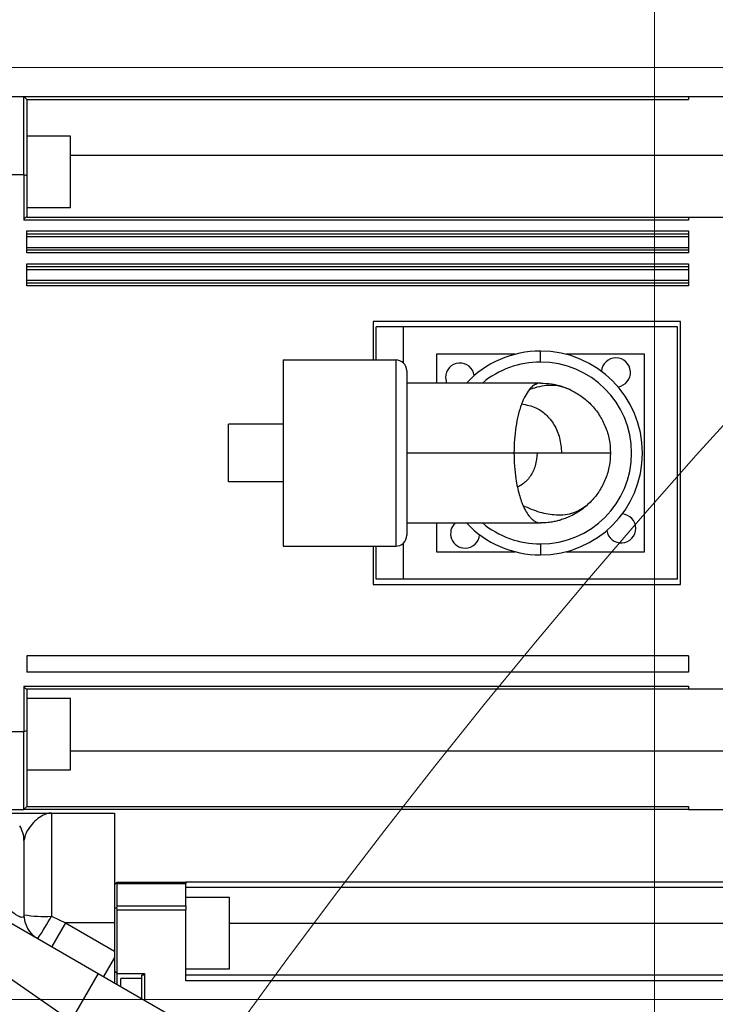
# Model space of a CAD drawing. Header units: millimetres. Extents: x -7 to 844, y 0 to 594.
# Tile 44 of 137: x 272 to 282, y 311 to 325. Entities that reach past the tile are written whole.
import ezdxf

# ---------------------------------------------------------------- set-up
doc = ezdxf.new("R2010")
doc.units = ezdxf.units.MM
doc.styles.add('SLDTEXTSTYLE2', font='HYSWLONGFANGSONG.TTF', dxfattribs={"bigfont": 'bigfont'})
doc.styles.add('SLDTEXTSTYLE3', font='HYSWLONGFANGSONG.TTF')
doc.dimstyles.new('SLDDIMSTYLE1', dxfattribs={"dimtxt": 9.875366, "dimasz": 4.884615, "dimexe": 0, "dimexo": 0.0625, "dimgap": 2.468842, "dimtad": 2, "dimlfac": 13, "dimrnd": 1e-09, "dimzin": 12, "dimdsep": 46, "dimtxsty": 'SLDTEXTSTYLE3', "dimsah": 1, "dimcen": 0.09, "dimadec": 0, "dimazin": 3, "dimtfac": 1, "dimtdec": 3, "dimtofl": 0, "dimtmove": 0, "dimatfit": 3, "dimfxl": 1, "dimfrac": 2, "dimtolj": 1, "dimtzin": 12, "dimarcsym": 0})
doc.dimstyles.new('SLDDIMSTYLE13', dxfattribs={"dimtxt": 9.875366, "dimasz": 4.884615, "dimexe": 0, "dimexo": 0.0625, "dimgap": 2.468842, "dimtad": 0, "dimtih": 1, "dimtoh": 1, "dimlfac": 5, "dimrnd": 1e-09, "dimzin": 12, "dimdsep": 46, "dimtxsty": 'SLDTEXTSTYLE3', "dimblk1": 'NONE', "dimblk2": 'NONE', "dimsah": 1, "dimcen": 0, "dimadec": 0, "dimazin": 3, "dimtfac": 1, "dimtdec": 3, "dimtofl": 0, "dimtmove": 0, "dimatfit": 3, "dimldrblk": 'NONE', "dimfxl": 1, "dimfrac": 2, "dimtolj": 1, "dimtzin": 12, "dimarcsym": 0})
doc.dimstyles.new('SLDDIMSTYLE14', dxfattribs={"dimtxt": 9.875366, "dimasz": 4.884615, "dimexe": 0, "dimexo": 0.0625, "dimgap": 2.468842, "dimtad": 0, "dimtih": 1, "dimtoh": 1, "dimlfac": 5, "dimrnd": 1e-09, "dimzin": 12, "dimdsep": 46, "dimtxsty": 'SLDTEXTSTYLE3', "dimblk1": 'NONE', "dimblk2": 'NONE', "dimsah": 1, "dimcen": 0, "dimadec": 0, "dimazin": 3, "dimtfac": 1, "dimtdec": 3, "dimtmove": 0, "dimatfit": 3, "dimldrblk": 'NONE', "dimfxl": 1, "dimfrac": 2, "dimtolj": 1, "dimtzin": 12, "dimarcsym": 0})
doc.dimstyles.new('SLDDIMSTYLE15', dxfattribs={"dimtxt": 9.875366, "dimasz": 4.884615, "dimexe": 0, "dimexo": 0.0625, "dimgap": 2.468842, "dimtad": 0, "dimtih": 1, "dimtoh": 1, "dimlfac": 5, "dimrnd": 1e-09, "dimzin": 12, "dimdsep": 46, "dimtxsty": 'SLDTEXTSTYLE3', "dimblk1": 'NONE', "dimblk2": 'NONE', "dimsah": 1, "dimcen": 0, "dimadec": 0, "dimazin": 3, "dimtfac": 1, "dimtdec": 3, "dimtmove": 0, "dimatfit": 3, "dimldrblk": 'NONE', "dimfxl": 1, "dimfrac": 2, "dimtolj": 1, "dimtzin": 12, "dimarcsym": 0})
doc.dimstyles.new('SLDDIMSTYLE2', dxfattribs={"dimtxt": 8.4646, "dimasz": 4.884615, "dimexe": 0, "dimexo": 0.0625, "dimgap": 2.11615, "dimtad": 2, "dimlfac": 13, "dimrnd": 1e-09, "dimzin": 12, "dimdsep": 46, "dimtxsty": 'SLDTEXTSTYLE3', "dimsah": 1, "dimcen": 0.09, "dimadec": 0, "dimazin": 3, "dimtfac": 1, "dimtdec": 3, "dimtofl": 0, "dimtmove": 0, "dimatfit": 3, "dimfxl": 1, "dimfrac": 2, "dimtolj": 1, "dimtzin": 12, "dimarcsym": 0})
doc.dimstyles.new('SLDDIMSTYLE8', dxfattribs={"dimtxt": 9.875366, "dimasz": 4.884615, "dimexe": 0, "dimexo": 0.0625, "dimgap": 2.468842, "dimtad": 0, "dimtih": 1, "dimtoh": 1, "dimlfac": 3, "dimrnd": 1e-09, "dimzin": 12, "dimdsep": 46, "dimtxsty": 'SLDTEXTSTYLE3', "dimblk1": 'NONE', "dimblk2": 'NONE', "dimsah": 1, "dimcen": 0, "dimadec": 0, "dimazin": 3, "dimtol": 1, "dimtp": 0.015, "dimtfac": 1, "dimtdec": 3, "dimtmove": 0, "dimatfit": 3, "dimldrblk": 'NONE', "dimfxl": 1, "dimfrac": 2, "dimtolj": 1, "dimtzin": 12, "dimarcsym": 0})

# ---------------------------------------------------------------- blocks, each defined once
blk = doc.blocks.new('_D_1')
at = {"color": 7, "linetype": 'Continuous', "lineweight": 18}
for p, q in [((280.678, 393.721), (61.134, 393.721)), ((62.134, 126.875), (62.134, 393.721)), ((197.046, 126.875), (61.134, 126.875))]:
    blk.add_line(p, q, dxfattribs=at)
for points in [[(62.134, 393.721), (61.382, 388.836), (62.885, 388.836)], [(62.134, 126.875), (62.885, 131.759), (61.382, 131.759)]]:
    blk.add_solid(points, dxfattribs=at)
at = {"color": 7, "linetype": 'Continuous', "lineweight": 18, "insert": (50.196, 251.655), "char_height": 9.2604, "attachment_point": 1, "rotation": 90, "style": 'SLDTEXTSTYLE3'}
blk.add_mtext('3469', dxfattribs=at)
blk = doc.blocks.new('_D_6')
at = {"color": 7, "linetype": 'Continuous', "lineweight": 18}
for p, q in [((280.678, 393.721), (82.321, 393.721)), ((83.321, 393.721), (83.321, 158.336)), ((275.155, 158.336), (82.321, 158.336))]:
    blk.add_line(p, q, dxfattribs=at)
for points in [[(83.321, 393.721), (82.569, 388.836), (84.072, 388.836)], [(83.321, 158.336), (84.072, 163.221), (82.569, 163.221)]]:
    blk.add_solid(points, dxfattribs=at)
at = {"color": 7, "linetype": 'Continuous', "lineweight": 18, "insert": (71.383, 267.385), "char_height": 9.2604, "attachment_point": 1, "rotation": 90, "style": 'SLDTEXTSTYLE3'}
blk.add_mtext('3060', dxfattribs=at)
blk = doc.blocks.new('_D_10')
at = {"color": 7, "linetype": 'Continuous', "lineweight": 18}
for p, q in [((183.755, 319.798), (183.755, 341.625)), ((280.678, 300.759), (280.678, 341.625)), ((183.755, 340.625), (280.678, 340.625))]:
    blk.add_line(p, q, dxfattribs=at)
for points in [[(183.755, 340.625), (188.639, 339.873), (188.639, 341.376)], [(280.678, 340.625), (275.793, 341.376), (275.793, 339.873)]]:
    blk.add_solid(points, dxfattribs=at)
at = {"color": 7, "linetype": 'Continuous', "lineweight": 18, "insert": (224.808, 350.857), "char_height": 7.9375, "attachment_point": 1, "style": 'SLDTEXTSTYLE3'}
blk.add_mtext('1260', dxfattribs=at)
blk = doc.blocks.new('_D_11')
at = {"color": 7, "linetype": 'Continuous', "lineweight": 18}
for p, q in [((280.678, 300.759), (280.678, 341.625)), ((304.139, 165.644), (304.139, 341.625)), ((304.139, 340.625), (280.678, 340.625))]:
    blk.add_line(p, q, dxfattribs=at)
for points in [[(280.678, 340.625), (285.562, 339.873), (285.562, 341.376)], [(304.139, 340.625), (299.255, 341.376), (299.255, 339.873)]]:
    blk.add_solid(points, dxfattribs=at)
at = {"color": 7, "linetype": 'Continuous', "lineweight": 18, "insert": (286.852, 350.857), "char_height": 7.9375, "attachment_point": 1, "style": 'SLDTEXTSTYLE3'}
blk.add_mtext('305', dxfattribs=at)
blk = doc.blocks.new('_D_14')
at = {"color": 7, "linetype": 'Continuous', "lineweight": 18}
for p, q in [((270.947, 324.028), (409.462, 324.028)), ((408.462, 324.028), (408.462, 310.952)), ((258.193, 310.952), (409.462, 310.952))]:
    blk.add_line(p, q, dxfattribs=at)
for points in [[(408.462, 324.028), (407.71, 319.144), (409.213, 319.144)], [(408.462, 310.952), (409.213, 315.836), (407.71, 315.836)]]:
    blk.add_solid(points, dxfattribs=at)
at = {"color": 7, "linetype": 'Continuous', "lineweight": 18, "insert": (398.23, 311.934), "char_height": 7.9375, "attachment_point": 1, "rotation": 90, "style": 'SLDTEXTSTYLE3'}
blk.add_mtext('170', dxfattribs=at)
blk = doc.blocks.new('_D_15')
at = {"color": 7, "linetype": 'Continuous', "lineweight": 18}
for p, q in [((258.193, 310.952), (409.462, 310.952)), ((408.462, 310.952), (408.462, 295.567)), ((285.87, 295.567), (409.462, 295.567))]:
    blk.add_line(p, q, dxfattribs=at)
for points in [[(408.462, 310.952), (407.71, 306.067), (409.213, 306.067)], [(408.462, 295.567), (409.213, 300.452), (407.71, 300.452)]]:
    blk.add_solid(points, dxfattribs=at)
at = {"color": 7, "linetype": 'Continuous', "lineweight": 18, "insert": (398.23, 297.703), "char_height": 7.9375, "attachment_point": 1, "rotation": 90, "style": 'SLDTEXTSTYLE3'}
blk.add_mtext('200', dxfattribs=at)
blk = doc.blocks.new('_D_28')
at = {"color": 7, "linetype": 'Continuous', "lineweight": 18}
blk.add_line((754.604, 285.289), (748.254, 285.289), dxfattribs=at)
at = {"color": 7, "linetype": 'Continuous', "lineweight": 18, "char_height": 9.2604, "attachment_point": 1}
for s, insert, style in [('10H7深15', (669.173, 320.457), 'SLDTEXTSTYLE2'), ('%%c', (657.557, 320.457), 'SLDTEXTSTYLE3'), ('Depth 15', (665.328, 308.23), 'SLDTEXTSTYLE3')]:
    blk.add_mtext(s, dxfattribs=dict(at, insert=insert, style=style))
blk = doc.blocks.new('_None')
blk = doc.blocks.new('_D_45')
at = {"color": 7, "linetype": 'Continuous', "lineweight": 18}
blk.add_line((521.285, 333.673), (471.743, 333.673), dxfattribs=at)
at = {"color": 7, "linetype": 'Continuous', "lineweight": 18, "char_height": 9.2604, "attachment_point": 1}
for s, insert, style in [('H8通', (502.411, 345.611), 'SLDTEXTSTYLE2'), ('%%c', (482.152, 345.611), 'SLDTEXTSTYLE3'), ('2-', (471.743, 345.611), 'SLDTEXTSTYLE3'), ('30', (493.768, 345.611), 'SLDTEXTSTYLE3')]:
    blk.add_mtext(s, dxfattribs=dict(at, insert=insert, style=style))
blk = doc.blocks.new('_D_46')
at = {"color": 7, "linetype": 'Continuous', "lineweight": 18}
blk.add_line((688.896, 334.435), (722.792, 334.435), dxfattribs=at)
at = {"color": 7, "linetype": 'Continuous', "lineweight": 18, "attachment_point": 1}
for s, insert, char_height, style in [('通', (714.149, 346.373), 9.26, 'SLDTEXTSTYLE2'), ('8-', (690.483, 346.373), 9.2604, 'SLDTEXTSTYLE3'), ('M20', (700.893, 346.373), 9.2604, 'SLDTEXTSTYLE3')]:
    blk.add_mtext(s, dxfattribs=dict(at, insert=insert, char_height=char_height, style=style))
blk = doc.blocks.new('_D_55')
at = {"color": 7, "linetype": 'Continuous', "lineweight": 18}
blk.add_line((512.91, 531.632), (472.011, 531.632), dxfattribs=at)
at = {"color": 7, "linetype": 'Continuous', "lineweight": 18, "attachment_point": 1}
for s, insert, char_height, style in [('通', (502.68, 543.569), 9.26, 'SLDTEXTSTYLE2'), ('%%c', (482.421, 543.569), 9.2604, 'SLDTEXTSTYLE3'), ('8-', (472.011, 543.569), 9.2604, 'SLDTEXTSTYLE3'), ('22', (494.037, 543.569), 9.2604, 'SLDTEXTSTYLE3')]:
    blk.add_mtext(s, dxfattribs=dict(at, insert=insert, char_height=char_height, style=style))

msp = doc.modelspace()

# ---------------------------------------------------------------- linework, layer by layer
at = {"color": 7, "linetype": 'Continuous', "lineweight": 25}
for p, q in [((270.985343, 323.619215), (271.831495, 323.619215)), ((271.831496, 323.619215), (271.869957, 323.580753)), ((271.831496, 323.619215), (281.154573, 323.619215)), ((271.869957, 323.580755), (271.869957, 322.514093)), ((271.869957, 323.580753), (281.154573, 323.580753)), ((281.154573, 323.619215), (281.154573, 323.580753)), ((281.154573, 323.619215), (281.923803, 323.619215)), ((272.485342, 323.062695), (271.869957, 323.062695)), ((272.485342, 322.062695), (272.485342, 323.062688)), ((270.985342, 322.527369), (271.831497, 322.527361)), ((271.831493, 322.527361), (271.831496, 321.888446)), ((271.831498, 322.527362), (271.869962, 322.51409)), ((271.869957, 322.514089), (271.869957, 321.926907)), ((271.869957, 322.062695), (272.485342, 322.062695)), ((281.154573, 321.888446), (271.831496, 321.888446)), ((271.869957, 321.926907), (281.154573, 321.926907)), ((281.154573, 321.926907), (281.154573, 321.888446)), ((281.154573, 321.926907), (281.923803, 321.926907)), ((271.869957, 321.734599), (281.154573, 321.734599)), ((271.869957, 321.426907), (271.869957, 321.734599)), ((271.869957, 321.696138), (281.154573, 321.696138)), ((271.869957, 321.657676), (281.154573, 321.657676)), ((281.154573, 321.734599), (281.154573, 321.426907)), ((271.869957, 321.50383), (281.154573, 321.50383)), ((281.154573, 321.465369), (271.869957, 321.465369)), ((281.154573, 321.426907), (271.869957, 321.426907)), ((271.869957, 321.273061), (281.154573, 321.273061)), ((271.869957, 320.965369), (271.869957, 321.273061)), ((271.869957, 321.234599), (281.154573, 321.234599)), ((271.869957, 321.196138), (281.154573, 321.196138)), ((281.154573, 321.273061), (281.154573, 320.965369)), ((271.869957, 321.042292), (281.154573, 321.042292)), ((281.154573, 321.00383), (271.869957, 321.00383)), ((281.154573, 320.965369), (271.869957, 320.965369)), ((276.731496, 320.465369), (276.731496, 319.926907)), ((281.039188, 320.465369), (276.731496, 320.465369)), ((276.769957, 319.926907), (276.769957, 320.388446)), ((277.154573, 320.388446), (276.769957, 320.388446)), ((277.154573, 319.882017), (277.154573, 320.388446)), ((281.000726, 320.388446), (277.154573, 320.388446)), ((281.000726, 316.849984), (281.000726, 320.388446)), ((281.039188, 316.773061), (281.039188, 320.465369)), ((277.619957, 320.00383), (277.619957, 319.599984)), ((278.719627, 320.00383), (277.619957, 320.00383)), ((279.077649, 319.895523), (279.077649, 320.049369)), ((280.535342, 320.00383), (279.435672, 320.00383)), ((280.535342, 317.234599), (280.535342, 320.00383)), ((275.467496, 319.926907), (275.467496, 317.311523)), ((275.467496, 319.926907), (277.045957, 319.926907)), ((277.045957, 319.926907), (277.045957, 317.311523)), ((277.199803, 319.773061), (277.199803, 317.465369)), ((277.743034, 319.676907), (277.758105, 319.599984)), ((279.081496, 319.599984), (277.199803, 319.599984)), ((274.698265, 318.215369), (274.698265, 319.023061)), ((275.467496, 319.023061), (274.698265, 319.023061)), ((278.704863, 318.619215), (277.199803, 318.619215)), ((279.029483, 318.619215), (278.704863, 318.619215)), ((279.371363, 318.619215), (279.029483, 318.619215)), ((275.467496, 318.215369), (274.698265, 318.215369)), ((277.199803, 317.638446), (279.081496, 317.638446)), ((277.619957, 317.638446), (277.619957, 317.234599)), ((277.154573, 316.849984), (277.154573, 317.356413)), ((279.077649, 317.342907), (279.077649, 317.189061)), ((275.467496, 317.311523), (277.045957, 317.311523)), ((276.731496, 317.311523), (276.731496, 316.773061)), ((276.769957, 316.849984), (276.769957, 317.311523)), ((277.619957, 317.234599), (278.719627, 317.234599)), ((279.435672, 317.234599), (280.535342, 317.234599)), ((276.731496, 316.773061), (281.039188, 316.773061)), ((277.154573, 316.849984), (276.769957, 316.849984)), ((281.000726, 316.849984), (277.154573, 316.849984)), ((281.154573, 315.773061), (271.869957, 315.773061)), ((271.869957, 315.773061), (271.869957, 315.542292)), ((281.154573, 315.773061), (281.154573, 315.542292)), ((281.154573, 315.542292), (271.869957, 315.542292)), ((271.831496, 315.349984), (271.831495, 314.711061)), ((271.831496, 315.349984), (281.154573, 315.349984)), ((271.869957, 315.311523), (281.154573, 315.311523)), ((271.869957, 315.311523), (271.869958, 314.72433)), ((281.154573, 315.349984), (281.154573, 315.311523)), ((281.154573, 315.311523), (281.923803, 315.311523)), ((272.485342, 315.175735), (271.869957, 315.175735)), ((272.485342, 314.678295), (272.485342, 315.175735)), ((270.985343, 314.711067), (271.831495, 314.711061)), ((271.831496, 314.711061), (271.869957, 314.72433)), ((271.869957, 314.724329), (271.869957, 313.657662)), ((272.485342, 314.175735), (272.485342, 314.678295)), ((271.869957, 314.175735), (272.485342, 314.175735)), ((270.985342, 313.619215), (271.831497, 313.619209)), ((281.154573, 313.619215), (271.831496, 313.619215)), ((271.831498, 313.619208), (271.869962, 313.657666)), ((271.869957, 313.657676), (281.154573, 313.657676)), ((281.154573, 313.657676), (281.154573, 313.619215)), ((281.154573, 313.619215), (281.923803, 313.619215)), ((272.216119, 313.566907), (272.216119, 312.119136)), ((272.216119, 313.566907), (273.100734, 313.566907)), ((273.100734, 313.566907), (273.100734, 312.028446)), ((271.831503, 313.182292), (271.831503, 312.141809)), ((273.139196, 312.599984), (274.100734, 312.599984)), ((273.139196, 312.264167), (273.139196, 312.579741)), ((273.139196, 312.579741), (274.100734, 312.579741)), ((274.100734, 312.599984), (274.100734, 312.579741)), ((288.216119, 312.599984), (274.100734, 312.599984)), ((274.100734, 312.264167), (274.100734, 312.579741)), ((288.216119, 312.523061), (274.100734, 312.523061)), ((274.716119, 312.381446), (274.100734, 312.381446)), ((274.716119, 311.543834), (274.716119, 312.381446)), ((271.100435, 312.341834), (272.874206, 311.317746)), ((273.139196, 312.264167), (274.100734, 312.264167)), ((273.139196, 311.315369), (273.139196, 312.212162)), ((273.139196, 312.212162), (274.100734, 312.212162)), ((274.100734, 312.264167), (274.100734, 312.212162)), ((274.100734, 311.215369), (274.100734, 312.212162)), ((272.216119, 312.119136), (272.412469, 312.028446)), ((272.412469, 312.028446), (272.220162, 311.695359)), ((272.412469, 312.028446), (273.100734, 311.631076)), ((273.100734, 312.028446), (272.412469, 312.028446)), ((273.100734, 312.028446), (273.100734, 311.631076)), ((272.489591, 310.651573), (271.011448, 311.67566)), ((273.100734, 311.542253), (272.946888, 311.275783)), ((273.100734, 311.631076), (273.100734, 311.542253)), ((274.716119, 311.381446), (274.716119, 311.543834)), ((274.100734, 311.381446), (274.716119, 311.381446)), ((272.874206, 311.317746), (272.489591, 310.651573)), ((272.874206, 311.317746), (276.419573, 309.270828)), ((273.100734, 311.35383), (273.139196, 311.315369)), ((273.139196, 311.315369), (273.523811, 311.315369)), ((273.139196, 311.164754), (273.139196, 311.315369)), ((273.191503, 311.134555), (273.191503, 311.245369)), ((273.485349, 311.245369), (273.191503, 311.245369)), ((273.485349, 310.964902), (273.485349, 311.292292)), ((273.523811, 311.292292), (273.485349, 311.292292)), ((273.523811, 311.315369), (273.523811, 310.942697)), ((288.216119, 311.292292), (274.100734, 311.292292)), ((288.216119, 311.215369), (274.100734, 311.215369))]:
    msp.add_line(p, q, dxfattribs=at)
at = {"color": 8, "linetype": 'Continuous', "lineweight": 25}
for p, q in [((272.485342, 322.796138), (281.923803, 322.796138)), ((272.485342, 314.442292), (281.923803, 314.442292)), ((274.716119, 312.023061), (288.216119, 312.023061))]:
    msp.add_line(p, q, dxfattribs=at)
at = {"color": 7, "linetype": 'Continuous', "lineweight": 18}
for centre, radius, start, end in [((280.677657, 210.182292), 183.538462, 30, 171.45435339), ((354.464036, 253.210041), 98.135872, 20.78106045, 194.20803626)]:
    msp.add_arc(centre, radius, start, end, dxfattribs=at)
at = {"color": 7, "linetype": 'Continuous', "lineweight": 25}
for centre, radius, start, end in [((279.077649, 318.619215), 1.430154, 90, 136.7031115), ((279.077649, 318.619215), 1.430154, 270, 90), ((280.135342, 319.749984), 0.203846, 90, 175.4827788), ((280.135342, 319.749984), 0.203846, 278.3422317, 90), ((277.045957, 319.773061), 0.153846, 0, 90), ((277.94688, 319.676907), 0.203846, 8.3422317, 180), ((279.077649, 318.619215), 1.276308, 270, 90), ((280.208419, 317.561523), 0.203846, 0, 85.4827789), ((278.019957, 317.488446), 0.203846, 132.620991, 270), ((279.077649, 318.619215), 1.430154, 223.2968885, 270), ((277.045957, 317.465369), 0.153846, 270, 0), ((278.019957, 317.488446), 0.203846, 270, 355.4827788), ((280.208419, 317.561523), 0.203846, 188.3422315, 0), ((271.446888, 313.182292), 0.384615, 0, 32.4117544), ((272.216119, 312.141809), 0.384615, 180, 240), ((272.120299, 313.767282), 1.650929, 259.9254601, 273.3273107), ((269.535684, 313.564942), 3.045502, 324.784013, 331.6579097)]:
    msp.add_arc(centre, radius, start, end, dxfattribs=at)
at = {"color": 8, "linetype": 'Continuous', "lineweight": 25}
for start, end in [(90, 129.785757), (230.214243, 270)]:
    msp.add_arc((279.077649, 318.619215), 1.276308, start, end, dxfattribs=at)
at = {"color": 7, "linetype": 'Continuous', "lineweight": 25}
for points in [[(271.831497, 322.527361), (271.831497, 322.726002), (271.831497, 323.123286), (271.831497, 323.453905), (271.831497, 323.619215)], [(271.831497, 313.619209), (271.831497, 313.784518), (271.831497, 314.115137), (271.831497, 314.512419), (271.831497, 314.711061)]]:
    msp.add_open_spline(points, degree=3, dxfattribs=at)
for points, knots in [([(271.869957, 321.926907), (271.864943, 321.926356), (271.855374, 321.925305), (271.844545, 321.918105), (271.837974, 321.910236), (271.834342, 321.903565), (271.831949, 321.89624), (271.831645, 321.891007), (271.831496, 321.888446)], [0, 0, 0, 0, 0.289630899, 0.552737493, 0.675409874, 0.786302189, 0.895373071, 1, 1, 1, 1]), ([(279.491126, 319.508567), (279.445857, 319.525961), (279.352869, 319.561691), (279.206082, 319.571201), (279.060258, 319.555049), (278.967524, 319.524164), (278.92064, 319.50855)], [0, 0, 0, 0, 0.263695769, 0.541671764, 0.768280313, 1, 1, 1, 1]), ([(279.077649, 319.599984), (279.064773, 319.598981), (279.047208, 319.597612), (279.025074, 319.590232), (279.012121, 319.584857), (278.996534, 319.577052), (278.977106, 319.564508), (278.9535, 319.544859), (278.934498, 319.52527), (278.923403, 319.51199), (278.920662, 319.508709)], [0, 0, 0, 0, 0.245833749, 0.335361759, 0.405030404, 0.484783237, 0.622955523, 0.776270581, 0.944735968, 1, 1, 1, 1]), ([(279.077649, 319.599984), (279.128544, 319.597742), (279.216501, 319.593868), (279.347349, 319.564655), (279.434258, 319.534475), (279.483813, 319.511898), (279.491114, 319.508571)], [0, 0, 0, 0, 0.358544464, 0.619643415, 0.943965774, 1, 1, 1, 1]), ([(278.920662, 319.508709), (278.900091, 319.480441), (278.860844, 319.426511), (278.827743, 319.345941), (278.811992, 319.307602)], [0, 0, 0, 0, 0.524153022, 1, 1, 1, 1]), ([(279.491114, 319.508571), (279.544446, 319.480256), (279.650076, 319.424173), (279.789012, 319.302252), (279.904302, 319.158191), (279.991284, 318.990817), (280.047735, 318.809858), (280.054882, 318.68232), (280.058419, 318.619215)], [0, 0, 0, 0, 0.1674876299, 0.3317303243, 0.5026240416, 0.6644376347, 0.8339663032, 1, 1, 1, 1]), ([(278.811992, 319.307602), (278.811056, 319.305093), (278.79337, 319.257703), (278.762885, 319.157213), (278.729745, 318.989725), (278.708806, 318.808752), (278.706173, 318.682167), (278.704863, 318.619215)], [0, 0, 0, 0, 0.014128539, 0.26682087, 0.508650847, 0.755644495, 1, 1, 1, 1]), ([(278.811991, 319.307406), (278.881214, 319.294875), (279.006017, 319.272284), (279.159646, 319.16075), (279.274846, 319.016363), (279.35547, 318.829548), (279.365978, 318.690475), (279.371363, 318.619215)], [0, 0, 0, 0, 0.213591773, 0.385089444, 0.575160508, 0.782315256, 1, 1, 1, 1]), ([(278.704863, 318.619215), (278.706129, 318.557569), (278.708664, 318.434138), (278.726475, 318.271686), (278.744689, 318.178082), (278.752345, 318.138732)], [0, 0, 0, 0, 0.3664134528, 0.7336497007, 1, 1, 1, 1]), ([(279.029483, 318.619215), (279.024465, 318.559001), (279.014684, 318.441655), (278.939132, 318.288941), (278.846174, 318.18839), (278.776881, 318.151772), (278.752498, 318.138887)], [0, 0, 0, 0, 0.304215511, 0.59285504, 0.856736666, 1, 1, 1, 1]), ([(280.058419, 318.619215), (280.050526, 318.619215), (280.034172, 318.619215), (279.897189, 318.619215), (279.679319, 318.619215), (279.474028, 318.619215), (279.371363, 318.619215)], [0, 0, 0, 0, 0.232719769, 0.48220508, 0.741053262, 1, 1, 1, 1]), ([(280.058419, 318.619215), (280.055086, 318.557995), (280.048362, 318.434462), (279.994614, 318.255999), (279.909433, 318.088553), (279.813338, 317.963986), (279.743991, 317.900112), (279.721052, 317.878985)], [0, 0, 0, 0, 0.215702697, 0.435254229, 0.654714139, 0.885787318, 1, 1, 1, 1]), ([(278.752345, 318.138732), (278.769316, 318.070203), (278.792933, 317.974834), (278.824298, 317.899925), (278.833125, 317.878844)], [0, 0, 0, 0, 0.718566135, 1, 1, 1, 1]), ([(279.721011, 317.878948), (279.663784, 317.840213), (279.545148, 317.759911), (279.315102, 317.737456), (279.071915, 317.775094), (278.912762, 317.844309), (278.833003, 317.878997)], [0, 0, 0, 0, 0.261457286, 0.542023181, 0.770485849, 1, 1, 1, 1]), ([(278.833125, 317.878844), (278.847198, 317.849375), (278.876438, 317.788145), (278.919249, 317.728973), (278.956329, 317.690535), (278.983408, 317.669211), (279.013484, 317.651967), (279.045277, 317.640584), (279.06777, 317.639098), (279.077649, 317.638446)], [0, 0, 0, 0, 0.198764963, 0.412988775, 0.538192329, 0.649172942, 0.735011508, 0.883612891, 1, 1, 1, 1]), ([(279.721052, 317.878985), (279.695735, 317.858233), (279.646517, 317.817891), (279.563906, 317.765758), (279.483808, 317.724988), (279.40808, 317.694883), (279.34438, 317.674714), (279.29238, 317.661854), (279.252041, 317.653886), (279.218146, 317.648382), (279.16099, 317.640885), (279.112948, 317.639479), (279.077649, 317.638446)], [0, 0, 0, 0, 0.137578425, 0.267448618, 0.413419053, 0.520273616, 0.615715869, 0.699750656, 0.750474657, 0.793488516, 0.848268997, 1, 1, 1, 1]), ([(271.831496, 315.349984), (271.831643, 315.347452), (271.831946, 315.342271), (271.834315, 315.33492), (271.837981, 315.328188), (271.844601, 315.320265), (271.85544, 315.313109), (271.864979, 315.312066), (271.869957, 315.311523)], [0, 0, 0, 0, 0.1034206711, 0.21166044, 0.3251237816, 0.4488709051, 0.7123709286, 1, 1, 1, 1]), ([(271.446888, 313.566907), (271.449978, 313.566907), (271.456161, 313.566907), (271.511415, 313.566907), (271.620099, 313.566907), (271.793775, 313.566907), (271.996877, 313.566907), (272.142626, 313.566907), (272.215721, 313.566907), (272.216119, 313.566907)], [0, 0, 0, 0, 0.111030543, 0.222170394, 0.413832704, 0.606017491, 0.80238965, 0.998926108, 1, 1, 1, 1]), ([(272.216119, 313.566907), (272.215903, 313.566907), (272.214966, 313.566906), (272.211598, 313.56688), (272.19975, 313.566549), (272.159347, 313.562502), (272.092011, 313.53907), (272.005041, 313.47726), (271.924099, 313.389945), (271.851999, 313.286417), (271.838275, 313.216693), (271.831503, 313.182292)], [0, 0, 0, 0, 0.0013409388, 0.0058405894, 0.0209749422, 0.0751316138, 0.2575307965, 0.4418843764, 0.6289209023, 0.8169120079, 1, 1, 1, 1]), ([(273.100734, 312.561523), (273.106936, 312.567725), (273.118022, 312.578811), (273.12911, 312.589898), (273.133994, 312.594783)], [0, 0, 0, 0, 0.559491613, 1, 1, 1, 1]), ([(273.133994, 312.594783), (273.135511, 312.5963), (273.138497, 312.599285), (273.138965, 312.599754), (273.139196, 312.599984)], [0, 0, 0, 0, 0.508044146, 1, 1, 1, 1]), ([(273.139196, 312.579741), (273.138908, 312.583126), (273.13838, 312.58936), (273.13537, 312.593081), (273.133994, 312.594783)], [0, 0, 0, 0, 0.542840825, 1, 1, 1, 1]), ([(271.831503, 312.141809), (271.829522, 312.126489), (271.82653, 312.103345), (271.795973, 312.101919), (271.762598, 312.11399), (271.727739, 312.134136), (271.676672, 312.169221), (271.608016, 312.223436), (271.522835, 312.29919), (271.471392, 312.349978), (271.446888, 312.374169)], [0, 0, 0, 0, 0.210820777, 0.318494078, 0.391592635, 0.490236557, 0.537078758, 0.68027973, 0.84770769, 1, 1, 1, 1]), ([(273.133994, 312.239968), (273.127779, 312.237567), (273.116691, 312.233283), (273.105606, 312.228988), (273.100734, 312.227101)], [0, 0, 0, 0, 0.5605237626, 1, 1, 1, 1]), ([(273.133994, 312.239968), (273.135675, 312.244888), (273.138606, 312.253468), (273.139019, 312.260968), (273.139196, 312.264167)], [0, 0, 0, 0, 0.5734713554, 1, 1, 1, 1]), ([(273.139196, 312.212162), (273.138965, 312.216953), (273.138497, 312.226691), (273.135511, 312.235495), (273.133994, 312.239968)], [0, 0, 0, 0, 0.491955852, 1, 1, 1, 1]), ([(273.100734, 311.542253), (273.100734, 311.479438), (273.100734, 311.359548), (273.100734, 311.236769), (273.100734, 311.199062), (273.100734, 311.18696)], [0, 0, 0, 0, 0.427709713, 0.816333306, 1, 1, 1, 1])]:
    msp.add_open_spline(points, degree=3, knots=knots, dxfattribs=at)

# ---------------------------------------------------------------- dimensions: what is measured, and where the dimension line sits
at = {"color": 7, "linetype": 'Continuous', "lineweight": 18}
for p1, text, dimstyle, picture, middle in [((3.286, 2.923341), '8-<>通', 'SLDDIMSTYLE15', '_D_55', (491.667114, 539.014431)), ((4.915706, 3.435323), '2-<>H8通', 'SLDDIMSTYLE13', '_D_45', (495.719839, 341.056069))]:
    dim = msp.add_diameter_dim_2p(p1=p1, p2=(0, 0), text=text, dimstyle=dimstyle, dxfattribs=at)
    dim.commit()
    dim.dimension.update_dxf_attribs({"geometry": picture, "text_midpoint": middle, "dimtype": 163})
for base, p1, p2, dimstyle, picture, middle in [((62.133651, 393.720753), (197.04622, 126.874599), (280.677657, 393.720753), 'SLDDIMSTYLE1', '_D_1', (62.133651, 260.297676)), ((83.320663, 158.336138), (280.677657, 393.720753), (275.155012, 158.336138), 'SLDDIMSTYLE1', '_D_6', (83.320663, 276.028446)), ((408.461635, 310.951523), (270.94688, 324.028446), (258.192944, 310.951523), 'SLDDIMSTYLE2', '_D_14', (408.461635, 317.489984)), ((408.461635, 295.566907), (258.192944, 310.951523), (285.869965, 295.566907), 'SLDDIMSTYLE2', '_D_15', (408.461635, 303.259215))]:
    dim = msp.add_linear_dim(base=base, p1=p1, p2=p2, angle=90, dimstyle=dimstyle, dxfattribs=at)
    dim.commit()
    dim.dimension.update_dxf_attribs({"geometry": picture, "text_midpoint": middle, "dimtype": 160})
for p1, picture, middle in [((183.75458, 319.797676), '_D_10', (232.216119, 340.624627)), ((304.139196, 165.64383), '_D_11', (292.408426, 340.624627))]:
    dim = msp.add_linear_dim(base=(280.677657, 340.624627), p1=p1, p2=(280.677657, 300.759215), dimstyle='SLDDIMSTYLE2', dxfattribs=at)
    dim.commit()
    dim.dimension.update_dxf_attribs({"geometry": picture, "text_midpoint": middle, "dimtype": 160})
for p1, text, dimstyle, picture, middle in [((3.431977, 2.05165), '8-M20通', 'SLDDIMSTYLE14', '_D_46', (706.637658, 340.548883)), ((3.197717, 0.941065), '%%c10H7深15\\PDepth 15', 'SLDDIMSTYLE8', '_D_28', (680.650764, 308.580071))]:
    dim = msp.add_diameter_dim_2p(p1=p1, p2=(0, 0), text=text, dimstyle=dimstyle, override={"dimpost": '<>'}, dxfattribs=at)
    dim.commit()
    dim.dimension.update_dxf_attribs({"geometry": picture, "text_midpoint": middle, "dimtype": 163})

doc.saveas('drawing.dxf')
